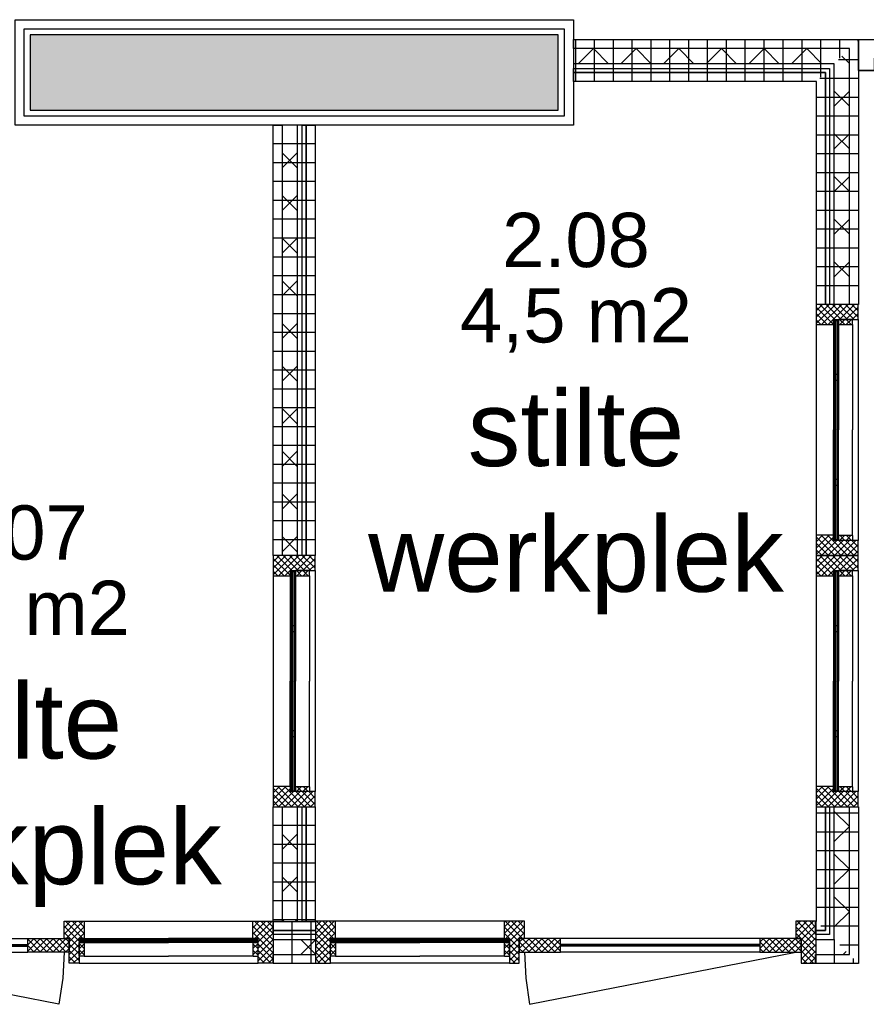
# Model space of a CAD drawing. Header units: millimetres. Extents: x -532 to 413144, y -532 to 654275.
# Tile 68 of 210: x 18890 to 21696, y 18695 to 21960. Entities that reach past the tile are written whole.
import ezdxf
from ezdxf.enums import TextEntityAlignment as Align

# ---------------------------------------------------------------- set-up
doc = ezdxf.new("R2010")
doc.units = ezdxf.units.MM
doc.header["$LTSCALE"] = 100
for name, color, linetype in [('00---0--FM-RUIMTENR', 7, 'Continuous'), ('00---0--FM-TEKST', 7, 'Continuous'), ('A-0010--', 7, 'Continuous'), ('A-0210-WAND-BU', 7, 'Continuous'), ('A-0216-WAND-BU-ISO', 7, 'Continuous'), ('A-0220-WAND-BI', 7, 'Continuous'), ('A-0220-WAND-BI-ARC', 254, 'Continuous'), ('A-0310-KOZIJN-BU', 7, 'Continuous'), ('A-1130-TEKST+MAAT-BE', 7, 'Continuous'), ('A-1140-TEKST+MAAT-WE', 7, 'Continuous'), ('BL323---_BIDEUR', 1, 'Continuous'), ('BL40----_AFWERKING', 1, 'Continuous')]:
    doc.layers.add(name, color=color, linetype=linetype)
doc.styles.add('FM_TEKST', font='arial.ttf')
doc.styles.add('PAScad_tekst', font='arial.ttf')
doc.styles.add('PASviewer', font='arial.ttf')

# ---------------------------------------------------------------- blocks, each defined once
blk = doc.blocks.new('FM_RM3')
at = {"style": 'FM_TEKST'}
blk.add_attdef('RUIMTENR', text='', height=180, dxfattribs=at).set_placement((0, 0), align=Align.MIDDLE)
for tag, p, flags in [('BEDRIJFSORGAAN', (-720, -510), 1), ('RUIMTESOORT', (-725, -800), 1), ('GEBRUIK', (-760, -1095), 1), ('OPPERVLAKTE', (-755, -1380), 9), ('VLOEROPP', (-775, -1650), 9), ('OMTREK', (-760, -1935), 9), ('HANDLE', (-770, -2250), 9), ('VLRHANDLE', (-775, -2515), 9), ('HANDLEBLOK', (-770, -2805), 9)]:
    blk.add_attdef(tag, p, '', height=200, dxfattribs=dict(flags=flags))

msp = doc.modelspace()

# ---------------------------------------------------------------- hatches: boundary and pattern name
at = {"layer": 'A-0220-WAND-BI-ARC'}
msp.add_hatch(color=256, dxfattribs=at).paths.add_polyline_path([(18925, 21910), (18925, 21660), (20675, 21660), (20675, 21910)], flags=0)
msp.add_hatch(color=256, dxfattribs=at).paths.add_polyline_path([(18925, 21910), (18925, 21660), (20675, 21660), (20675, 21910)], flags=0)

# ---------------------------------------------------------------- linework, layer by layer
at = {"layer": 'A-0010--', "ltscale": 10}
for points in [[(21604.03125, 20965.875), (21604.03125, 20948.9375), (21649.03125, 20948.9375), (21650.03125, 20949.9375), (21650.03125, 20965.875), (21604.03125, 20965.875)], [(21586.96875, 20948.9375), (21586.96875, 20599.5)], [(21587.03125, 20952.9375), (21587.03125, 20962.9375), (21590.53125, 20962.9375), (21590.53125, 20952.9375), (21587.03125, 20952.9375)], [(21587.03125, 20948.9375), (21587.03125, 20952.9375), (21590.53125, 20952.9375), (21590.53125, 20948.9375), (21587.03125, 20948.9375)], [(21600.53125, 20952.9375), (21604.03125, 20952.9375), (21604.03125, 20962.9375), (21600.53125, 20962.9375), (21600.53125, 20952.9375)], [(21604.03125, 20948.9375), (21604.03125, 20952.9375), (21600.53125, 20952.9375), (21600.53125, 20948), (21604.03125, 20948.9375)], [(21604.03125, 20949), (21604.03125, 20599.625)], [(21586.9375, 20250.0625), (21586.96875, 20599.5)], [(21604, 20250), (21604, 20599.375)], [(21587, 20250.0625), (21587, 20246.0625), (21590.5, 20246.0625), (21590.5, 20250.0625), (21587, 20250.0625)], [(21587, 20246.0625), (21587, 20236.0625), (21590.5, 20236.0625), (21590.5, 20246.0625), (21587, 20246.0625)], [(21604, 20250.0625), (21604, 20246.0625), (21600.5, 20246.0625), (21600.5, 20251), (21604, 20250.0625)], [(21600.5, 20246.0625), (21604, 20246.0625), (21604, 20236.0625), (21600.5, 20236.0625), (21600.5, 20246.0625)], [(21604, 20233.125), (21604, 20250.0625), (21649, 20250.0625), (21650, 20249.0625), (21650, 20233.125), (21604, 20233.125)], [(19786.96875, 20115.9375), (19786.96875, 19766.5)], [(19787.03125, 20119.9375), (19787.03125, 20129.9375), (19790.53125, 20129.9375), (19790.53125, 20119.9375), (19787.03125, 20119.9375)], [(19787.03125, 20115.9375), (19787.03125, 20119.9375), (19790.53125, 20119.9375), (19790.53125, 20115.9375), (19787.03125, 20115.9375)], [(19800.53125, 20119.9375), (19804.03125, 20119.9375), (19804.03125, 20129.9375), (19800.53125, 20129.9375), (19800.53125, 20119.9375)], [(19804.03125, 20115.9375), (19804.03125, 20119.9375), (19800.53125, 20119.9375), (19800.53125, 20115), (19804.03125, 20115.9375)], [(19804.03125, 20132.875), (19804.03125, 20115.9375), (19849.03125, 20115.9375), (19850.03125, 20116.9375), (19850.03125, 20132.875), (19804.03125, 20132.875)], [(19804.03125, 20116), (19804.03125, 19766.625)], [(21586.9375, 20115.9375), (21586.9375, 19766.5)], [(21587, 20119.9375), (21587, 20129.9375), (21590.5, 20129.9375), (21590.5, 20119.9375), (21587, 20119.9375)], [(21587, 20115.9375), (21587, 20119.9375), (21590.5, 20119.9375), (21590.5, 20115.9375), (21587, 20115.9375)], [(21600.5, 20119.9375), (21604, 20119.9375), (21604, 20129.9375), (21600.5, 20129.9375), (21600.5, 20119.9375)], [(21604, 20115.9375), (21604, 20119.9375), (21600.5, 20119.9375), (21600.5, 20115), (21604, 20115.9375)], [(21604, 20132.875), (21604, 20115.9375), (21649, 20115.9375), (21650, 20116.9375), (21650, 20132.875), (21604, 20132.875)], [(21604, 20116), (21604, 19766.625)], [(19786.9375, 19417.0625), (19786.96875, 19766.5)], [(19804, 19417), (19804, 19766.375)], [(21586.90625, 19417.0625), (21586.9375, 19766.5)], [(21603.96875, 19417), (21603.96875, 19766.375)], [(19787, 19417.0625), (19787, 19413.0625), (19790.5, 19413.0625), (19790.5, 19417.0625), (19787, 19417.0625)], [(19787, 19413.0625), (19787, 19403.0625), (19790.5, 19403.0625), (19790.5, 19413.0625), (19787, 19413.0625)], [(19804, 19417.0625), (19804, 19413.0625), (19800.5, 19413.0625), (19800.5, 19418), (19804, 19417.0625)], [(19800.5, 19413.0625), (19804, 19413.0625), (19804, 19403.0625), (19800.5, 19403.0625), (19800.5, 19413.0625)], [(19804, 19400.125), (19804, 19417.0625), (19849, 19417.0625), (19850, 19416.0625), (19850, 19400.125), (19804, 19400.125)], [(21586.96875, 19417.0625), (21586.96875, 19413.0625), (21590.46875, 19413.0625), (21590.46875, 19417.0625), (21586.96875, 19417.0625)], [(21586.96875, 19413.0625), (21586.96875, 19403.0625), (21590.46875, 19403.0625), (21590.46875, 19413.0625), (21586.96875, 19413.0625)], [(21603.96875, 19417.0625), (21603.96875, 19413.0625), (21600.46875, 19413.0625), (21600.46875, 19418), (21603.96875, 19417.0625)], [(21600.46875, 19413.0625), (21603.96875, 19413.0625), (21603.96875, 19403.0625), (21600.46875, 19403.0625), (21600.46875, 19413.0625)], [(21603.96875, 19400.125), (21603.96875, 19417.0625), (21648.96875, 19417.0625), (21649.96875, 19416.0625), (21649.96875, 19400.125), (21603.96875, 19400.125)], [(19100.0625, 18913), (19090.0625, 18913), (19090.0625, 18909.5), (19100.0625, 18909.5), (19100.0625, 18913)], [(19104.0625, 18913), (19100.0625, 18913), (19100.0625, 18909.5), (19104.0625, 18909.5), (19104.0625, 18913)], [(19104.0625, 18913.0625), (19383.5, 18913.0625)], [(19662.9375, 18913.0625), (19383.5, 18913.0625)], [(19662.9375, 18913), (19666.9375, 18913), (19666.9375, 18909.5), (19662.9375, 18909.5), (19662.9375, 18913)], [(19666.9375, 18913), (19676.9375, 18913), (19676.9375, 18909.5), (19666.9375, 18909.5), (19666.9375, 18913)], [(19933.0625, 18913), (19923.0625, 18913), (19923.0625, 18909.5), (19933.0625, 18909.5), (19933.0625, 18913)], [(19937.0625, 18913), (19933.0625, 18913), (19933.0625, 18909.5), (19937.0625, 18909.5), (19937.0625, 18913)], [(19937.0625, 18913.0625), (20216.5, 18913.0625)], [(20495.9375, 18913.0625), (20216.5, 18913.0625)], [(20495.9375, 18913), (20499.9375, 18913), (20499.9375, 18909.5), (20495.9375, 18909.5), (20495.9375, 18913)], [(20499.9375, 18913), (20509.9375, 18913), (20509.9375, 18909.5), (20499.9375, 18909.5), (20499.9375, 18913)], [(19087.125, 18900), (19104.0625, 18900), (19104.0625, 18855), (19103.0625, 18854), (19087.125, 18854), (19087.125, 18900)], [(19100.0625, 18903.5), (19100.0625, 18900), (19090.0625, 18900), (19090.0625, 18903.5), (19100.0625, 18903.5)], [(19104.0625, 18900), (19100.0625, 18900), (19100.0625, 18903.5), (19105, 18903.5), (19104.0625, 18900)], [(19104, 18900), (19383.375, 18900)], [(19663, 18900), (19383.625, 18900)], [(19662.9375, 18900), (19666.9375, 18900), (19666.9375, 18903.5), (19662, 18903.5), (19662.9375, 18900)], [(19679.875, 18900), (19662.9375, 18900), (19662.9375, 18855), (19663.9375, 18854), (19679.875, 18854), (19679.875, 18900)], [(19666.9375, 18903.5), (19666.9375, 18900), (19676.9375, 18900), (19676.9375, 18903.5), (19666.9375, 18903.5)], [(19920.125, 18900), (19937.0625, 18900), (19937.0625, 18855), (19936.0625, 18854), (19920.125, 18854), (19920.125, 18900)], [(19933.0625, 18903.5), (19933.0625, 18900), (19923.0625, 18900), (19923.0625, 18903.5), (19933.0625, 18903.5)], [(19937.0625, 18900), (19933.0625, 18900), (19933.0625, 18903.5), (19938, 18903.5), (19937.0625, 18900)], [(19937, 18900), (20216.375, 18900)], [(20496, 18900), (20216.625, 18900)], [(20495.9375, 18900), (20499.9375, 18900), (20499.9375, 18903.5), (20495, 18903.5), (20495.9375, 18900)], [(20512.875, 18900), (20495.9375, 18900), (20495.9375, 18855), (20496.9375, 18854), (20512.875, 18854), (20512.875, 18900)], [(20499.9375, 18903.5), (20499.9375, 18900), (20509.9375, 18900), (20509.9375, 18903.5), (20499.9375, 18903.5)]]:
    msp.add_lwpolyline(points, dxfattribs=at)
at = {"layer": 'A-0210-WAND-BU', "ltscale": 10}
for points in [[(20675, 21910), (18925, 21910)], [(18925, 21910), (18925, 21660)], [(20675, 21660), (20675, 21910)], [(18925, 21660), (20675, 21660)]]:
    msp.add_lwpolyline(points, dxfattribs=at)
at = {"layer": 'A-0216-WAND-BU-ISO'}
for p, q in [((20741.46875, 21814), (20791.46875, 21864)), ((20841.46875, 21814), (20791.46875, 21864)), ((20882.90625, 21814), (20932.90625, 21864)), ((20982.90625, 21814), (20932.90625, 21864)), ((21024.3125, 21814), (21074.3125, 21864)), ((21124.3125, 21814), (21074.3125, 21864)), ((21165.75, 21814), (21215.75, 21864)), ((21265.75, 21814), (21215.75, 21864)), ((21307.15625, 21814), (21357.15625, 21864)), ((21407.15625, 21814), (21357.15625, 21864)), ((21448.59375, 21814), (21498.59375, 21864)), ((21548.59375, 21814), (21498.59375, 21864)), ((21615.28125, 21839.25), (21640, 21814.53125)), ((21590, 21723.09375), (21640, 21673.125)), ((21590, 21673.09375), (21640, 21723.09375)), ((21590, 21581.6875), (21640, 21531.6875)), ((21590, 21531.6875), (21640, 21581.6875)), ((19810, 21518.5625), (19760, 21468.5625)), ((19810, 21468.5625), (19760.03125, 21518.5625)), ((21590, 21440.28125), (21640, 21390.28125)), ((21590, 21390.25), (21640, 21440.25)), ((19810, 21377.125), (19760, 21327.15625)), ((19810, 21327.15625), (19760.03125, 21377.125)), ((21590, 21298.84375), (21640, 21248.84375)), ((21590, 21248.84375), (21640, 21298.84375)), ((19810, 21235.71875), (19760, 21185.71875)), ((19810, 21185.75), (19760.03125, 21235.71875)), ((21590, 21157.4375), (21640, 21107.4375)), ((21590, 21107.40625), (21640, 21157.40625)), ((19810, 21094.28125), (19760, 21044.3125)), ((19810, 21044.3125), (19760.03125, 21094.3125)), ((19810, 20902.90625), (19760, 20952.90625)), ((19810, 20952.875), (19760, 20902.875)), ((19810, 20761.46875), (19760, 20811.46875)), ((19810, 20811.4375), (19760, 20761.46875)), ((19810, 20620.0625), (19760, 20670.0625)), ((19810, 20670.03125), (19760, 20620.03125)), ((19810, 20478.625), (19760, 20528.625)), ((19810, 20528.59375), (19760, 20478.625)), ((19810, 20337.21875), (19760, 20387.21875)), ((19810, 20387.1875), (19760, 20337.1875)), ((19810, 20195.78125), (19760, 20245.78125)), ((19810, 20245.75), (19760, 20195.78125)), ((21590, 19334.25), (21640, 19284.28125)), ((21590, 19234.28125), (21640, 19284.28125)), ((19810, 19258.5625), (19760, 19208.5625)), ((19810, 19208.5625), (19760.03125, 19258.5625)), ((21590, 19192.84375), (21640, 19142.84375)), ((21590, 19092.875), (21640, 19142.84375)), ((19810, 19117.125), (19760, 19067.15625)), ((19810, 19067.15625), (19760.03125, 19117.125)), ((21590, 19051.40625), (21640, 19001.4375)), ((19766.75, 18969), (19760.03125, 18975.71875)), ((19810, 18975.71875), (19803.28125, 18969)), ((21590, 18951.4375), (21640, 19001.4375)), ((19821.4375, 18910), (19870, 18861.40625)), ((19870, 18908.5625), (19821.4375, 18860)), ((21629.71875, 18870.28125), (21619.4375, 18860))]:
    msp.add_line(p, q, dxfattribs=at)
at = {"layer": 'A-0216-WAND-BU-ISO', "ltscale": 10}
for points in [[(21640, 21864), (20725, 21864)], [(21640, 21016), (21640, 21864)], [(21590, 21814), (20725, 21814)], [(21590, 21016), (21590, 21814)], [(19760, 21610), (19760, 20183)], [(19810, 21610), (19810, 20183)], [(19760, 19350), (19760, 18969)], [(19810, 19350), (19810, 18969)], [(21590, 18910), (21590, 19350)], [(21640, 18860), (21640, 19350)], [(19730, 18910), (19870, 18910)], [(21528, 18910), (21590, 18910)], [(19730, 18860), (19870, 18860)], [(21528, 18860), (21640, 18860)]]:
    msp.add_lwpolyline(points, dxfattribs=at)
at = {"layer": 'A-0220-WAND-BI'}
for p, q in [((21670, 21894), (22880, 21894)), ((21670, 21792), (22880, 21792))]:
    msp.add_line(p, q, dxfattribs=at)
at = {"layer": 'A-0310-KOZIJN-BU'}
for p, q in [((21551.25, 21016), (21530.03125, 20994.78125)), ((21572.46875, 21016), (21530.03125, 20973.5625)), ((21593.6875, 21016), (21530.03125, 20952.375)), ((21587.03125, 20949.53125), (21530.03125, 21006.5)), ((21591.75, 20966), (21541.75, 21016)), ((21614.875, 21016), (21547.875, 20949)), ((21612.96875, 20966), (21562.96875, 21016)), ((21636.09375, 21016), (21569.09375, 20949)), ((21634.1875, 20966), (21584.1875, 21016)), ((21655.40625, 20966), (21605.375, 21016)), ((21657.3125, 21016), (21607.3125, 20966)), ((21669.0625, 20973.5625), (21626.59375, 21016)), ((21669.03125, 21006.5), (21628.53125, 20966)), ((21669.03125, 20994.78125), (21647.8125, 21016)), ((21566.3125, 20949), (21530.03125, 20985.28125)), ((21545.09375, 20949), (21530.03125, 20964.09375)), ((21624.53125, 20948.9375), (21607.59375, 20965.875)), ((21625.25, 20965.875), (21608.3125, 20948.9375)), ((21645.78125, 20948.9375), (21628.8125, 20965.875)), ((21646.46875, 20965.875), (21629.5, 20948.9375)), ((21669.03125, 20985.3125), (21649.71875, 20966)), ((21600.53125, 20782.9375), (21590.53125, 20782.9375)), ((21600.5, 20762.9375), (21590.5, 20762.9375)), ((21590.5, 20436.0625), (21600.5, 20436.0625)), ((21590.5, 20416.0625), (21600.5, 20416.0625)), ((21551.21875, 20250), (21530, 20228.78125)), ((21572.4375, 20250), (21530, 20207.5625)), ((21612.9375, 20183), (21545.9375, 20250)), ((21634.15625, 20183), (21567.15625, 20250)), ((21607.5625, 20233.125), (21624.5, 20250.0625)), ((21608.28125, 20250.0625), (21625.1875, 20233.125)), ((21628.78125, 20233.125), (21645.71875, 20250.0625)), ((21629.5, 20250.0625), (21646.40625, 20233.125)), ((21591.75, 20183), (21530, 20244.71875)), ((21587, 20243.34375), (21530, 20186.34375)), ((21570.53125, 20183), (21530, 20223.5)), ((21597.875, 20233), (21547.875, 20183)), ((21619.09375, 20233), (21569.0625, 20183)), ((21640.3125, 20233), (21590.28125, 20183)), ((21655.34375, 20183), (21605.34375, 20233)), ((21661.53125, 20233), (21611.5, 20183)), ((21669, 20190.5625), (21626.5625, 20233)), ((21669, 20219.28125), (21632.71875, 20183)), ((21669, 20211.78125), (21647.78125, 20233)), ((19751.25, 20183), (19730.03125, 20161.78125)), ((19772.46875, 20183), (19730.03125, 20140.5625)), ((19793.6875, 20183), (19730.03125, 20119.34375)), ((19791.75, 20133), (19741.75, 20183)), ((19814.90625, 20183), (19747.90625, 20116)), ((19812.96875, 20133), (19762.96875, 20183)), ((19836.125, 20183), (19769.125, 20116)), ((19834.1875, 20133), (19784.1875, 20183)), ((19855.375, 20133), (19805.40625, 20183)), ((19857.3125, 20183), (19807.3125, 20133)), ((19869.03125, 20140.5625), (19826.625, 20183)), ((19869.03125, 20161.78125), (19847.8125, 20183)), ((21549.3125, 20183), (21530, 20202.3125)), ((21551.21875, 20183), (21530, 20161.78125)), ((21572.4375, 20183), (21530, 20140.5625)), ((21593.65625, 20183), (21530, 20119.34375)), ((21591.71875, 20133), (21541.71875, 20183)), ((21614.875, 20183), (21547.875, 20116)), ((21612.9375, 20133), (21562.9375, 20183)), ((21636.09375, 20183), (21569.09375, 20116)), ((21634.15625, 20133), (21584.15625, 20183)), ((21655.34375, 20133), (21605.375, 20183)), ((21657.28125, 20183), (21607.28125, 20133)), ((21669, 20140.5625), (21626.5625, 20183)), ((21669, 20161.78125), (21647.78125, 20183)), ((21669, 20198.0625), (21653.9375, 20183)), ((19787.03125, 20116.5), (19730.03125, 20173.5)), ((19766.3125, 20116), (19730.03125, 20152.28125)), ((19869.03125, 20173.5), (19828.53125, 20133)), ((19869.03125, 20152.28125), (19849.75, 20133)), ((21587, 20116.5), (21530, 20173.5)), ((21566.28125, 20116), (21530, 20152.28125)), ((21669, 20173.5), (21628.5, 20133)), ((21669, 20152.28125), (21649.71875, 20133)), ((19745.125, 20116), (19730.03125, 20131.0625)), ((19824.53125, 20115.9375), (19807.59375, 20132.875)), ((19825.25, 20132.875), (19808.3125, 20115.9375)), ((19845.78125, 20115.9375), (19828.8125, 20132.875)), ((19846.46875, 20132.875), (19829.53125, 20115.9375)), ((21545.09375, 20116), (21530, 20131.0625)), ((21624.5, 20115.9375), (21607.59375, 20132.875)), ((21625.21875, 20132.875), (21608.28125, 20115.9375)), ((21645.71875, 20115.9375), (21628.78125, 20132.875)), ((21646.4375, 20132.875), (21629.5, 20115.9375)), ((19800.5, 19929.9375), (19790.5, 19929.9375)), ((19800.53125, 19949.9375), (19790.53125, 19949.9375)), ((21600.46875, 19929.9375), (21590.46875, 19929.9375)), ((21600.5, 19949.9375), (21590.5, 19949.9375)), ((19790.5, 19603.0625), (19800.5, 19603.0625)), ((21590.46875, 19603.0625), (21600.46875, 19603.0625)), ((19790.53125, 19583.0625), (19800.53125, 19583.0625)), ((21590.5, 19583.0625), (21600.5, 19583.0625)), ((19751.21875, 19417), (19730, 19395.78125)), ((19772.40625, 19417), (19730, 19374.5625)), ((19791.71875, 19350), (19730, 19411.75)), ((19787, 19410.375), (19730, 19353.375)), ((19812.90625, 19350.03125), (19745.9375, 19417)), ((19797.84375, 19400), (19747.84375, 19350)), ((19834.125, 19350.03125), (19767.15625, 19417)), ((19819.0625, 19400), (19769.0625, 19350)), ((19840.28125, 19400), (19790.28125, 19350)), ((19855.34375, 19350.03125), (19805.375, 19400)), ((19807.5625, 19400.125), (19824.5, 19417.0625)), ((19808.28125, 19417.0625), (19825.1875, 19400.125)), ((19861.5, 19400), (19811.5, 19350)), ((19869, 19357.5625), (19826.5625, 19400)), ((19828.78125, 19400.125), (19845.71875, 19417.0625)), ((19829.5, 19417.0625), (19846.40625, 19400.125)), ((19869, 19378.78125), (19847.78125, 19400)), ((21551.1875, 19417), (21529.96875, 19395.78125)), ((21572.375, 19417), (21529.96875, 19374.59375)), ((21591.6875, 19350), (21529.96875, 19411.75)), ((21586.96875, 19410.375), (21529.96875, 19353.375)), ((21612.875, 19350.03125), (21545.90625, 19417)), ((21597.8125, 19400), (21547.8125, 19350)), ((21634.09375, 19350.03125), (21567.125, 19417)), ((21619.03125, 19400), (21569.03125, 19350)), ((21640.25, 19400), (21590.25, 19350)), ((21655.3125, 19350.03125), (21605.3125, 19400)), ((21607.53125, 19400.125), (21624.46875, 19417.0625)), ((21608.25, 19417.0625), (21625.1875, 19400.125)), ((21661.46875, 19400), (21611.46875, 19350)), ((21668.96875, 19357.5625), (21626.53125, 19400)), ((21628.75, 19400.125), (21645.6875, 19417.0625)), ((21629.46875, 19417.0625), (21646.375, 19400.125)), ((21668.96875, 19378.78125), (21647.75, 19400)), ((19770.5, 19350), (19730, 19390.53125)), ((19749.3125, 19350), (19730, 19369.3125)), ((19869, 19386.28125), (19832.71875, 19350)), ((19869, 19365.09375), (19853.9375, 19350)), ((21549.25, 19350), (21529.9375, 19369.3125)), ((21570.46875, 19350), (21529.96875, 19390.53125)), ((21668.96875, 19386.3125), (21632.6875, 19350)), ((21668.96875, 19365.09375), (21653.875, 19350)), ((19058.21875, 18970), (19037, 18948.78125)), ((19079.40625, 18970), (19037, 18927.59375)), ((19037, 18954.0625), (19087, 18904.09375)), ((19042.25, 18970.03125), (19099.28125, 18913)), ((19100.625, 18970), (19043.625, 18913)), ((19104, 18952.15625), (19054, 18902.15625)), ((19063.46875, 18970.03125), (19104, 18929.5)), ((19084.6875, 18970.03125), (19104, 18950.71875)), ((19684.21875, 18970), (19663, 18948.78125)), ((19705.4375, 18970), (19663, 18927.59375)), ((19663, 18954.0625), (19730, 18887.09375)), ((19668.28125, 18970), (19730, 18908.28125)), ((19726.625, 18970), (19669.625, 18913)), ((19730, 18952.15625), (19680, 18902.15625)), ((19689.46875, 18970), (19730, 18929.5)), ((19710.6875, 18970), (19730, 18950.6875)), ((19870, 18908.25), (19931.75, 18970)), ((19870, 18929.46875), (19910.53125, 18970)), ((19870, 18950.6875), (19889.3125, 18970)), ((19870, 18887.03125), (19937, 18954.0625)), ((19920, 18902.125), (19870, 18952.15625)), ((19930.375, 18913), (19873.375, 18970)), ((19937, 18927.5625), (19894.5625, 18970)), ((19937, 18948.78125), (19915.78125, 18970)), ((20496, 18929.5), (20536.5, 18970)), ((20496, 18950.71875), (20515.28125, 18970)), ((20546, 18902.125), (20496, 18952.15625)), ((20556.375, 18913), (20499.375, 18970)), ((20500.71875, 18913), (20557.6875, 18970)), ((20513, 18904.0625), (20563, 18954.09375)), ((20563, 18927.5625), (20520.5625, 18970)), ((20563, 18948.78125), (20541.78125, 18970)), ((21463, 18933.6875), (21499.3125, 18970)), ((21463, 18954.90625), (21478.09375, 18970)), ((21530, 18885.125), (21463, 18952.15625)), ((21463.53125, 18913), (21520.53125, 18970)), ((21530, 18906.34375), (21466.34375, 18970)), ((21480, 18908.28125), (21530, 18958.25)), ((21530, 18927.5625), (21487.5625, 18970)), ((21530, 18948.78125), (21508.8125, 18970)), ((19037, 18932.84375), (19087, 18882.875)), ((19104, 18930.9375), (19054, 18880.9375)), ((19270.0625, 18909.5), (19270.0625, 18903.5)), ((19290.0625, 18909.5), (19290.0625, 18903.5)), ((19476.9375, 18903.5), (19476.9375, 18909.5)), ((19496.9375, 18903.5), (19496.9375, 18909.5)), ((19663, 18932.84375), (19730, 18865.875)), ((19730, 18930.9375), (19680, 18880.9375)), ((19730, 18909.71875), (19680, 18859.71875)), ((19870, 18865.84375), (19937, 18932.84375)), ((19920, 18880.9375), (19870, 18930.9375)), ((19920, 18859.71875), (19870, 18909.71875)), ((20103.0625, 18909.5), (20103.0625, 18903.5)), ((20123.0625, 18909.5), (20123.0625, 18903.5)), ((20309.9375, 18903.5), (20309.9375, 18909.5)), ((20329.9375, 18903.5), (20329.9375, 18909.5)), ((20546, 18880.9375), (20496, 18930.9375)), ((20513, 18882.875), (20563, 18932.875)), ((21530, 18863.9375), (21463, 18930.9375)), ((21480, 18887.0625), (21530, 18937.03125)), ((21480, 18865.84375), (21530, 18915.84375)), ((19054, 18894.65625), (19087, 18861.65625)), ((19087, 18892.71875), (19054, 18859.71875)), ((19087.125, 18896.4375), (19104.0625, 18879.46875)), ((19104.0625, 18895.75), (19087.125, 18878.78125)), ((19087.125, 18875.21875), (19104.0625, 18858.28125)), ((19104.0625, 18874.53125), (19087.125, 18857.59375)), ((19662.9375, 18879.46875), (19679.875, 18896.40625)), ((19679.875, 18878.78125), (19662.9375, 18895.71875)), ((19662.9375, 18858.28125), (19679.875, 18875.21875)), ((19679.875, 18857.5625), (19662.9375, 18874.5)), ((19680, 18894.625), (19730, 18844.65625)), ((19730, 18888.5), (19680, 18838.5)), ((19870, 18844.625), (19920, 18894.625)), ((19920, 18838.5), (19870, 18888.5)), ((19920.125, 18896.4375), (19937.0625, 18879.5)), ((19937.0625, 18895.71875), (19920.125, 18878.78125)), ((19920.125, 18875.21875), (19937.0625, 18858.25)), ((19937.0625, 18874.53125), (19920.125, 18857.59375)), ((20495.9375, 18879.5), (20512.875, 18896.4375)), ((20512.875, 18878.78125), (20495.9375, 18895.71875)), ((20495.9375, 18858.28125), (20512.875, 18875.21875)), ((20512.875, 18857.59375), (20495.9375, 18874.5)), ((20513, 18861.65625), (20546, 18894.65625)), ((20546, 18859.71875), (20513, 18892.71875)), ((21480, 18844.625), (21530, 18894.625)), ((21530, 18842.71875), (21480, 18892.71875)), ((19054, 18873.4375), (19087, 18840.40625)), ((19087, 18871.53125), (19054, 18838.53125)), ((19054, 18852.21875), (19075.21875, 18831)), ((19087, 18850.3125), (19067.6875, 18831)), ((19680, 18873.4375), (19722.4375, 18831)), ((19680, 18852.21875), (19701.21875, 18831)), ((19730, 18867.28125), (19693.71875, 18831)), ((19730, 18846.0625), (19714.90625, 18831)), ((19906.3125, 18831), (19870, 18867.28125)), ((19885.0625, 18831), (19870, 18846.09375)), ((19877.59375, 18831), (19920, 18873.40625)), ((19898.8125, 18831), (19920, 18852.1875)), ((20513, 18840.4375), (20546, 18873.4375)), ((20546, 18838.53125), (20513, 18871.5)), ((20532.28125, 18831), (20513, 18850.28125)), ((20524.78125, 18831), (20546, 18852.21875)), ((21499.28125, 18831), (21479.96875, 18850.3125)), ((21520.5, 18831), (21480, 18871.5)), ((21487.59375, 18831), (21530, 18873.40625)), ((21508.8125, 18831), (21530, 18852.21875))]:
    msp.add_line(p, q, dxfattribs=at)
at = {"layer": 'A-0310-KOZIJN-BU', "ltscale": 10}
for points in [[(21669.03125, 21016), (21530.03125, 21016), (21530.03125, 20949), (21587.03125, 20949), (21587.03125, 20966), (21669.03125, 20966)], [(21669, 20233), (21587, 20233), (21587, 20250), (21530, 20250), (21530, 20183), (21669, 20183)], [(19869.03125, 20183), (19730.03125, 20183), (19730.03125, 20116), (19787.03125, 20116), (19787.03125, 20133), (19869.03125, 20133)], [(21669, 20183), (21530, 20183), (21530, 20116), (21587, 20116), (21587, 20133), (21669, 20133)], [(19869, 19400), (19787, 19400), (19787, 19417), (19730, 19417), (19730, 19350), (19869, 19350)], [(21668.96875, 19400), (21586.96875, 19400), (21586.96875, 19417), (21529.96875, 19417), (21529.96875, 19350), (21668.96875, 19350)], [(19054, 18831), (19054, 18913), (19037, 18913), (19037, 18970), (19104, 18970), (19104, 18913), (19087, 18913), (19087, 18831)], [(19680, 18831), (19680, 18913), (19663, 18913), (19663, 18970), (19730, 18970), (19730, 18831)], [(19920, 18831), (19920, 18913), (19937, 18913), (19937, 18970), (19870, 18970), (19870, 18831)], [(20546, 18831), (20546, 18913), (20563, 18913), (20563, 18970), (20496, 18970), (20496, 18913), (20513, 18913), (20513, 18831)], [(21530, 18831), (21530, 18970), (21463, 18970), (21463, 18913), (21480, 18913), (21480, 18831)]]:
    msp.add_lwpolyline(points, close=True, dxfattribs=at)
for points in [[(21530.03125, 20966), (21530, 20233)], [(21669.03125, 20966), (21669, 20233)], [(21587.03125, 20949), (21587, 20250)], [(21590.53125, 20962.9375), (21590.5, 20599.5)], [(21590.53125, 20962.9375), (21600.53125, 20962.9375)], [(21600.53125, 20962.9375), (21600.5, 20599.5)], [(21650.03125, 20948.9375), (21650.03125, 20599.5625)], [(21590.5, 20236.0625), (21590.5, 20599.5)], [(21600.5, 20236.0625), (21600.5, 20599.5)], [(21650, 20250.0625), (21650, 20599.4375)], [(21590.5, 20236.0625), (21600.5, 20236.0625)], [(19730.03125, 20133), (19730, 19400)], [(19787.03125, 20116), (19787, 19417)], [(19790.53125, 20129.9375), (19790.5, 19766.5)], [(19790.53125, 20129.9375), (19800.53125, 20129.9375)], [(19800.53125, 20129.9375), (19800.5, 19766.5)], [(19850.03125, 20115.9375), (19850.03125, 19766.5625)], [(19869.03125, 20133), (19869, 19400)], [(21530, 20133), (21529.96875, 19400)], [(21587, 20116), (21586.96875, 19417)], [(21590.5, 20129.9375), (21590.46875, 19766.5)], [(21590.5, 20129.9375), (21600.5, 20129.9375)], [(21600.5, 20129.9375), (21600.46875, 19766.5)], [(21650, 20115.9375), (21650, 19766.5625)], [(21669, 20133), (21668.96875, 19400)], [(19790.5, 19403.0625), (19790.5, 19766.5)], [(19800.5, 19403.0625), (19800.5, 19766.5)], [(19850, 19417.0625), (19850, 19766.4375)], [(21590.46875, 19403.0625), (21590.46875, 19766.5)], [(21600.46875, 19403.0625), (21600.46875, 19766.5)], [(21649.96875, 19417.0625), (21649.96875, 19766.4375)], [(19790.5, 19403.0625), (19800.5, 19403.0625)], [(21590.46875, 19403.0625), (21600.46875, 19403.0625)], [(19087, 18970), (19680, 18970)], [(20513, 18970), (19920, 18970)], [(19090.0625, 18909.5), (19383.5, 18909.5)], [(19090.0625, 18909.5), (19090.0625, 18903.5)], [(19104, 18913), (19663, 18913)], [(19676.9375, 18909.5), (19383.5, 18909.5)], [(19676.9375, 18909.5), (19676.9375, 18903.5)], [(19923.0625, 18909.5), (20216.5, 18909.5)], [(19923.0625, 18909.5), (19923.0625, 18903.5)], [(20496, 18913), (19937, 18913)], [(20509.9375, 18909.5), (20216.5, 18909.5)], [(20509.9375, 18909.5), (20509.9375, 18903.5)], [(19090.0625, 18903.5), (19383.5, 18903.5)], [(19676.9375, 18903.5), (19383.5, 18903.5)], [(19923.0625, 18903.5), (20216.5, 18903.5)], [(20509.9375, 18903.5), (20216.5, 18903.5)], [(19104.0625, 18854), (19383.4375, 18854)], [(19662.9375, 18854), (19383.5625, 18854)], [(19937.0625, 18854), (20216.4375, 18854)], [(20495.9375, 18854), (20216.5625, 18854)], [(19087, 18831), (19680, 18831)], [(20513, 18831), (19920, 18831)]]:
    msp.add_lwpolyline(points, dxfattribs=at)
at = {"layer": 'A-1130-TEKST+MAAT-BE', "ltscale": 10}
for points in [[(20725, 21894), (21670, 21894)], [(20725, 21864), (20725, 21894)], [(21670, 21894), (21670, 21016)], [(21640, 21864), (20725, 21864)], [(21640, 21016), (21640, 21864)], [(20725, 21798), (21574, 21798)], [(20725, 21785), (20725, 21798)], [(20725, 21785), (21561, 21785)], [(20725, 21755), (20725, 21785)], [(21561, 21785), (20725, 21785)], [(21561, 21785), (21561, 21016)], [(21561, 21016), (21561, 21785)], [(21574, 21798), (21574, 21016)], [(21531, 21755), (20725, 21755)], [(21531, 21016), (21531, 21755)], [(21561, 21016), (21531, 21016)], [(21574, 21016), (21561, 21016)], [(21670, 21016), (21640, 21016)], [(21531, 18969), (21531, 19350)], [(21531, 19350), (21561, 19350)], [(21561, 19350), (21561, 18939)], [(21561, 18939), (21561, 19350)], [(21561, 19350), (21574, 19350)], [(21574, 19350), (21574, 18926)], [(21640, 18860), (21640, 19350)], [(21640, 19350), (21670, 19350)], [(21670, 19350), (21670, 18830)], [(21528, 18969), (21531, 18969)], [(21528, 18939), (21528, 18969)], [(21561, 18939), (21528, 18939)], [(21528, 18939), (21561, 18939)], [(21528, 18926), (21528, 18939)], [(21574, 18926), (21528, 18926)], [(21528, 18860), (21640, 18860)], [(21528, 18830), (21528, 18860)], [(21670, 18830), (21528, 18830)]]:
    msp.add_lwpolyline(points, dxfattribs=at)
for points in [[(19730, 21610), (19760, 21610), (19760, 20183), (19730, 20183)], [(19826, 21610), (19839, 21610), (19839, 20183), (19826, 20183)], [(19839, 21610), (19869, 21610), (19869, 20183), (19839, 20183)], [(19730, 19350), (19760, 19350), (19760, 18969), (19730, 18969)], [(19826, 19350), (19839, 19350), (19839, 18969), (19826, 18969)], [(19839, 19350), (19869, 19350), (19869, 18969), (19839, 18969)], [(19730, 18939), (19730, 18969), (19870, 18969), (19870, 18939)], [(19730, 18926), (19730, 18939), (19870, 18939), (19870, 18926)], [(19730, 18830), (19730, 18860), (19870, 18860), (19870, 18830)]]:
    msp.add_lwpolyline(points, close=True, dxfattribs=at)
at = {"layer": 'A-1140-TEKST+MAAT-WE'}
for p, q in [((20733, 21755), (20733, 21894)), ((20795, 21755), (20795, 21894)), ((20858, 21755), (20858, 21894)), ((20920, 21755), (20920, 21894)), ((20983, 21755), (20983, 21894)), ((21045, 21755), (21045, 21894)), ((21108, 21755), (21108, 21894)), ((21170, 21755), (21170, 21894)), ((21233, 21755), (21233, 21894)), ((21295, 21755), (21295, 21894)), ((21358, 21755), (21358, 21894)), ((21420, 21755), (21420, 21894)), ((21483, 21755), (21483, 21894)), ((21545, 21769), (21545, 21894)), ((21608, 21832), (21608, 21894)), ((21667, 21891), (21670, 21891)), ((21604, 21828), (21670, 21828)), ((21542, 21766), (21670, 21766)), ((21531, 21703), (21670, 21703)), ((21531, 21641), (21670, 21641)), ((21531, 21578), (21670, 21578)), ((19869, 21548), (19730, 21548)), ((21531, 21516), (21670, 21516)), ((19869, 21485), (19730, 21485)), ((19869, 21423), (19730, 21423)), ((21531, 21453), (21670, 21453)), ((21531, 21391), (21670, 21391)), ((19869, 21360), (19730, 21360)), ((21531, 21328), (21670, 21328)), ((19869, 21298), (19730, 21298)), ((21531, 21266), (21670, 21266)), ((19869, 21235), (19730, 21235)), ((21531, 21203), (21670, 21203)), ((19869, 21173), (19730, 21173)), ((21531, 21141), (21670, 21141)), ((19869, 21110), (19730, 21110)), ((21531, 21078), (21670, 21078)), ((19869, 21048), (19730, 21048)), ((19869, 20985), (19730, 20985)), ((19869, 20923), (19730, 20923)), ((19869, 20860), (19730, 20860)), ((19869, 20798), (19730, 20798)), ((19869, 20735), (19730, 20735)), ((19869, 20673), (19730, 20673)), ((19869, 20610), (19730, 20610)), ((19869, 20548), (19730, 20548)), ((19869, 20485), (19730, 20485)), ((19869, 20423), (19730, 20423)), ((19869, 20360), (19730, 20360)), ((19869, 20298), (19730, 20298)), ((19869, 20235), (19730, 20235)), ((21531, 19330), (21670, 19330)), ((19869, 19288), (19730, 19288)), ((21531, 19267), (21670, 19267)), ((19869, 19225), (19730, 19225)), ((21531, 19205), (21670, 19205)), ((19869, 19163), (19730, 19163)), ((21531, 19142), (21670, 19142)), ((19869, 19100), (19730, 19100)), ((21531, 19080), (21670, 19080)), ((19869, 19038), (19730, 19038)), ((21531, 19017), (21670, 19017)), ((19869, 18975), (19730, 18975)), ((19792, 18969), (19792, 18830)), ((19855, 18969), (19855, 18830)), ((21545, 18955), (21670, 18955)), ((21590, 18910), (21590, 18830)), ((21608, 18892), (21670, 18892)), ((21653, 18847), (21653, 18830))]:
    msp.add_line(p, q, dxfattribs=at)
at = {"layer": 'A-1140-TEKST+MAAT-WE', "ltscale": 10}
for points in [[(21595.53125, 20962.9375), (21595.5, 20599.5)], [(21595.5, 20236.0625), (21595.5, 20599.5)], [(19795.53125, 20129.9375), (19795.5, 19766.5)], [(21595.5, 20129.9375), (21595.46875, 19766.5)], [(19795.5, 19403.0625), (19795.5, 19766.5)], [(21595.46875, 19403.0625), (21595.46875, 19766.5)], [(19090.0625, 18906.5), (19383.5, 18906.5)], [(19676.9375, 18906.5), (19383.5, 18906.5)], [(19923.0625, 18906.5), (20216.5, 18906.5)], [(20509.9375, 18906.5), (20216.5, 18906.5)]]:
    msp.add_lwpolyline(points, dxfattribs=at)
at = {"layer": 'BL323---_BIDEUR'}
for p, q in [((18938.21875, 18913), (18917, 18891.78125)), ((18959.4375, 18913), (18917, 18870.5625)), ((18917, 18910.4375), (18959.4375, 18868)), ((18980.65625, 18913), (18935.65625, 18868)), ((18935.65625, 18913), (18980.625, 18868)), ((19001.84375, 18913), (18956.875, 18868)), ((18956.875, 18913), (19001.84375, 18868)), ((19023.0625, 18913), (18978.0625, 18868)), ((18978.0625, 18913), (19023.0625, 18868)), ((19044.28125, 18913), (18999.28125, 18868)), ((18999.28125, 18913), (19044.28125, 18868)), ((19020.5, 18913), (19054, 18879.5)), ((19041.71875, 18913), (19054, 18900.71875)), ((20546, 18879.5), (20579.5, 18913)), ((20546, 18900.71875), (20558.28125, 18913)), ((20555.71875, 18868), (20600.71875, 18913)), ((20600.71875, 18868), (20555.71875, 18913)), ((20576.9375, 18868), (20621.9375, 18913)), ((20621.9375, 18868), (20576.9375, 18913)), ((20598.15625, 18868), (20643.15625, 18913)), ((20643.125, 18868), (20598.15625, 18913)), ((20619.375, 18868), (20664.34375, 18913)), ((20664.34375, 18868), (20619.375, 18913)), ((20683, 18870.5625), (20640.5625, 18913)), ((20640.5625, 18868), (20683, 18910.4375)), ((20683, 18891.78125), (20661.78125, 18913)), ((21343, 18879.5), (21376.5, 18913)), ((21343, 18900.71875), (21355.28125, 18913)), ((21352.71875, 18868), (21397.71875, 18913)), ((21397.71875, 18868), (21352.71875, 18913)), ((21373.9375, 18868), (21418.9375, 18913)), ((21418.9375, 18868), (21373.9375, 18913)), ((21395.15625, 18868), (21440.125, 18913)), ((21440.125, 18868), (21395.15625, 18913)), ((21416.34375, 18868), (21461.34375, 18913)), ((21461.34375, 18868), (21416.375, 18913)), ((21480, 18870.5625), (21437.5625, 18913)), ((21437.5625, 18868), (21480, 18910.4375)), ((21480, 18891.78125), (21458.78125, 18913)), ((18917, 18889.21875), (18938.21875, 18868)), ((19054, 18901.5), (19020.5, 18868)), ((19054, 18880.28125), (19041.71875, 18868)), ((20579.5, 18868), (20546, 18901.5)), ((20558.28125, 18868), (20546, 18880.28125)), ((20661.78125, 18868), (20683, 18889.21875)), ((20743, 18887.5), (20743, 18893.5)), ((20763, 18887.5), (20763, 18893.5)), ((20943, 18887.5), (20943, 18893.5)), ((20963, 18887.5), (20963, 18893.5)), ((21143, 18887.5), (21143, 18893.5)), ((21163, 18887.5), (21163, 18893.5)), ((21376.5, 18868), (21343, 18901.5)), ((21355.28125, 18868), (21343, 18880.28125)), ((21458.78125, 18868), (21480, 18889.21875))]:
    msp.add_line(p, q, dxfattribs=at)
at = {"layer": 'BL323---_BIDEUR', "ltscale": 10}
for points in [[(21670, 21792), (21670, 21894), (21737, 21894), (21737, 21832), (21722, 21832), (21722, 21792)], [(18917, 18913), (19054, 18913), (19054, 18868), (18917, 18868)], [(20683, 18913), (20546, 18913), (20546, 18868), (20683, 18868)], [(21480, 18913), (21343, 18913), (21343, 18868), (21480, 18868)]]:
    msp.add_lwpolyline(points, close=True, dxfattribs=at)
for points in [[(18257, 18913), (18917, 18913)], [(21343, 18913), (20683, 18913)], [(18257, 18893.5), (18917, 18893.5)], [(18257, 18890.5), (18917, 18890.5)], [(18257, 18887.5), (18917, 18887.5)], [(21343, 18893.5), (20683, 18893.5)], [(21343, 18890.5), (20683, 18890.5)], [(21343, 18887.5), (20683, 18887.5)], [(19037, 18868), (19032.78125, 18780.9375), (19020.15625, 18694.6875), (18137, 18868)], [(18257, 18868), (18917, 18868)], [(20563, 18868), (20567.21875, 18780.9375), (20579.84375, 18694.6875), (21463, 18868)], [(21343, 18868), (20683, 18868)]]:
    msp.add_lwpolyline(points, dxfattribs=at)
at = {"layer": 'BL40----_AFWERKING', "ltscale": 10}
for points in [[(20725, 21960), (20725, 21610), (18875, 21610), (18875, 21960)], [(20695, 21930), (20695, 21640), (18905, 21640), (18905, 21930)]]:
    msp.add_lwpolyline(points, close=True, dxfattribs=at)

# ---------------------------------------------------------------- block references
at = {"layer": '00---0--FM-RUIMTENR', "color": 253}
ref = msp.add_blockref('FM_RM3', (20733.82898, 21229.62134), dxfattribs=at)
ref.add_attrib('RUIMTENR', '2.08', dxfattribs={"layer": '0', "height": 180, "style": 'PASviewer'}).set_placement((20733.82898, 21229.62134), align=Align.MIDDLE)
ref = msp.add_blockref('FM_RM3', (18870.75303, 20259.48102), dxfattribs=at)
ref.add_attrib('RUIMTENR', '2.07', dxfattribs={"layer": '0', "height": 180, "style": 'PASviewer'}).set_placement((18870.75303, 20259.48102), align=Align.MIDDLE)

# ---------------------------------------------------------------- texts
at = {"layer": '00---0--FM-TEKST', "color": 253, "style": 'PASviewer'}
for s, p in [('4,5 m2', (20733.82898, 20979.62134)), ('4,6 m2', (18870.75303, 20009.48102))]:
    msp.add_text(s, height=180, dxfattribs=at).set_placement(p, align=Align.MIDDLE_CENTER)
at = {"layer": '00---0--FM-TEKST', "color": 253, "char_height": 250, "width": 250, "attachment_point": 2, "style": 'PAScad_tekst'}
for insert in [(20733.82898, 20729.62134), (18870.75303, 19759.48102)]:
    msp.add_mtext('stilte werkplek', dxfattribs=dict(at, insert=insert))

doc.saveas('drawing.dxf')
